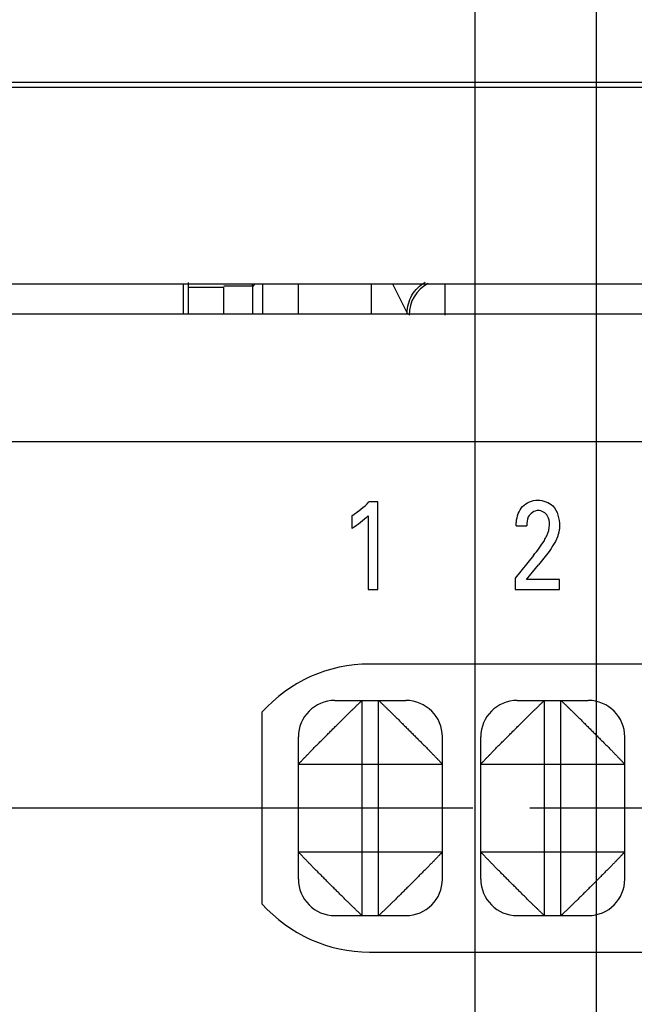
# Model space of a CAD drawing. Header units: inches. Extents: x 0 to 34, y 0 to 22.
# Tile 30 of 59: x 7.567 to 8.241, y 13.891 to 14.971. Entities that reach past the tile are written whole.
import ezdxf

# ---------------------------------------------------------------- set-up
doc = ezdxf.new("R2010")
doc.units = ezdxf.units.IN
doc.header["$LTSCALE"] = 1.87
doc.header["$MEASUREMENT"] = 0
doc.linetypes.add('CENTER', pattern=[0.6, 0.375, -0.075, 0.075, -0.075])
doc.layers.get('0').update_dxf_attribs({"linetype": 'CONTINUOUS'})
for name, color, linetype in [('02___PRT_ALL_AXES', 7, 'CONTINUOUS'), ('ARTWORK', 7, 'CONTINUOUS'), ('DIMENSIONS', 7, 'CONTINUOUS')]:
    doc.layers.add(name, color=color, linetype=linetype)
doc.styles.get("Standard").update_dxf_attribs({"font": 'txt', "width": 0.8})
doc.dimstyles.new('DIMSTYLE_1', dxfattribs={"dimtxt": 0.125, "dimasz": 0.18, "dimexe": 0.125, "dimexo": 0.0625, "dimgap": 0.03125, "dimtad": 0, "dimtih": 1, "dimtoh": 1, "dimlfac": 0.5, "dimzin": 4, "dimdsep": 46, "dimtxsty": 'STANDARD', "dimblk": '_FILLED', "dimblk1": '_FILLED', "dimblk2": '_FILLED', "dimcen": 0.09, "dimadec": 0, "dimazin": 0, "dimtp": 0.01, "dimtm": 0.01, "dimtfac": 1, "dimtofl": 0, "dimtmove": 0, "dimatfit": 3, "dimldrblk": '_FILLED', "dimfxl": 1, "dimtolj": 1, "dimtzin": 4, "dimarcsym": 0})
doc.dimstyles.new('DIMSTYLE_2', dxfattribs={"dimtxt": 0.125, "dimasz": 0.18, "dimexe": 0.125, "dimexo": 0.0625, "dimgap": 0.03125, "dimtad": 0, "dimtih": 1, "dimtoh": 1, "dimlfac": 0.5, "dimzin": 4, "dimdsep": 46, "dimtxsty": 'STANDARD', "dimblk": '_FILLED', "dimblk1": '_FILLED', "dimblk2": '_FILLED', "dimcen": 0.09, "dimadec": 0, "dimazin": 0, "dimtp": 0.001, "dimtm": 0.001, "dimtfac": 1, "dimtofl": 0, "dimtmove": 0, "dimatfit": 3, "dimldrblk": '_FILLED', "dimfxl": 1, "dimtolj": 1, "dimtzin": 4, "dimarcsym": 0})

# ---------------------------------------------------------------- blocks, each defined once
blk = doc.blocks.new('*D19')
at = {"layer": 'DIMENSIONS', "color": 2, "linetype": 'CONTINUOUS'}
for p, q in [((7.8922, 15.4746), (7.8922, 15.6145)), ((8.0667, 15.3109), (7.8922, 15.4746)), ((8.0667, 13.5677), (8.0667, 15.3109))]:
    blk.add_line(p, q, dxfattribs=at)
at = {"layer": 'DIMENSIONS', "color": 2, "linetype": 'CONTINUOUS', "insert": (7.8297, 15.677), "char_height": 0.125, "width": 1.125, "attachment_point": 1, "rotation": 90, "line_spacing_factor": 0.9}
blk.add_mtext('1.60{\\Ftxt.shx;\\W1.000000;\\H0.125000; }[40.7]', dxfattribs=at)
blk = doc.blocks.new('_FILLED')
at = {"color": 0, "linetype": 'BYBLOCK'}
blk.add_solid([(0, 0), (-1, 0.1736), (-1, -0.1736)], dxfattribs=at)
blk = doc.blocks.new('*D20')
at = {"layer": 'DIMENSIONS', "color": 2, "linetype": 'CONTINUOUS'}
for p, q in [((8.4731, 15.4513), (8.4731, 15.6145)), ((8.2518, 15.2836), (8.4731, 15.4513)), ((8.2518, 14.2937), (8.2518, 15.2836))]:
    blk.add_line(p, q, dxfattribs=at)
at = {"layer": 'DIMENSIONS', "color": 2, "linetype": 'CONTINUOUS', "insert": (8.4106, 15.677), "char_height": 0.125, "width": 0.925, "attachment_point": 1, "rotation": 90, "line_spacing_factor": 0.9}
blk.add_mtext('1.69{\\Ftxt.shx;\\W1.000000;\\H0.125000; }[43]', dxfattribs=at)
blk = doc.blocks.new('*D21')
at = {"layer": 'DIMENSIONS', "color": 2, "linetype": 'CONTINUOUS'}
blk.add_line((8.1998, 11.7255), (8.1998, 15.6145), dxfattribs=at)
at = {"layer": 'DIMENSIONS', "color": 2, "linetype": 'CONTINUOUS', "insert": (8.1373, 15.677), "char_height": 0.125, "width": 1.125, "attachment_point": 1, "rotation": 90, "line_spacing_factor": 0.9}
blk.add_mtext('1.67{\\Ftxt.shx;\\W1.000000;\\H0.125000; }[42.3]', dxfattribs=at)
blk = doc.blocks.new('*D22')
at = {"layer": 'DIMENSIONS', "color": 6, "linetype": 'CONTINUOUS'}
blk.add_line((9.5876, 11.3719), (9.5876, 15.6145), dxfattribs=at)
at = {"layer": 'DIMENSIONS', "color": 6, "linetype": 'CONTINUOUS', "insert": (9.5251, 15.677), "char_height": 0.125, "width": 0.925, "attachment_point": 1, "rotation": 90, "line_spacing_factor": 0.9}
blk.add_mtext('2.36{\\Ftxt.shx;\\W1.000000;\\H0.125000; }[60]', dxfattribs=at)
blk = doc.blocks.new('*D23')
at = {"layer": 'DIMENSIONS', "color": 2, "linetype": 'CONTINUOUS'}
blk.add_line((9.8252, 13.8155), (9.8252, 15.6145), dxfattribs=at)
at = {"layer": 'DIMENSIONS', "color": 2, "linetype": 'CONTINUOUS', "insert": (9.7627, 15.677), "char_height": 0.125, "width": 0.925, "attachment_point": 1, "rotation": 90, "line_spacing_factor": 0.9}
blk.add_mtext('2.48{\\Ftxt.shx;\\W1.000000;\\H0.125000; }[63]', dxfattribs=at)
blk = doc.blocks.new('*D24')
at = {"layer": 'DIMENSIONS', "color": 2, "linetype": 'CONTINUOUS'}
blk.add_line((11.6509, 13.5485), (11.6509, 15.6145), dxfattribs=at)
at = {"layer": 'DIMENSIONS', "color": 2, "linetype": 'CONTINUOUS', "insert": (11.5884, 15.677), "char_height": 0.125, "width": 1.125, "attachment_point": 1, "rotation": 90, "line_spacing_factor": 0.9}
blk.add_mtext('3.39{\\Ftxt.shx;\\W1.000000;\\H0.125000; }[86.2]', dxfattribs=at)
blk = doc.blocks.new('*D43')
at = {"layer": 'DIMENSIONS', "color": 2, "linetype": 'CONTINUOUS'}
blk.add_line((8.0641, 14.106), (4.0538, 14.106), dxfattribs=at)
at = {"layer": 'DIMENSIONS', "color": 2, "linetype": 'CONTINUOUS', "insert": (3.9913, 14.1685), "char_height": 0.125, "width": 1.125, "attachment_point": 3, "line_spacing_factor": 0.9}
blk.add_mtext('3.06{\\Ftxt.shx;\\W1.000000;\\H0.125000; }[77.7]', dxfattribs=at)
blk = doc.blocks.new('*D53')
at = {"layer": 'DIMENSIONS', "color": 2, "linetype": 'CONTINUOUS'}
blk.add_line((9.5876, 11.3719), (9.5876, 15.6145), dxfattribs=at)
at = {"layer": 'DIMENSIONS', "color": 2, "linetype": 'CONTINUOUS', "insert": (9.5251, 15.677), "char_height": 0.125, "width": 0.925, "attachment_point": 1, "rotation": 90, "line_spacing_factor": 0.9}
blk.add_mtext('2.36{\\Ftxt.shx;\\W1.000000;\\H0.125000; }[60]', dxfattribs=at)

msp = doc.modelspace()

# ---------------------------------------------------------------- linework, layer by layer
at = {"color": 7, "linetype": 'CONTINUOUS'}
for p, q in [((7.0572, 14.9022), (12.7775, 14.9022)), ((7.8252, 14.681), (7.8227, 14.6785)), ((7.8333, 14.681), (7.8333, 14.648)), ((7.8726, 14.681), (7.8726, 14.648)), ((7.9527, 14.681), (7.9527, 14.648)), ((7.976, 14.681), (7.9921, 14.6488)), ((8.0336, 14.681), (8.0336, 14.6468)), ((7.7909, 14.648), (7.7912, 14.6773)), ((7.8066, 14.6785), (7.7912, 14.6785)), ((7.8227, 14.6785), (7.8066, 14.6785)), ((7.8227, 14.648), (7.8227, 14.6785)), ((7.9128, 14.224), (7.9908, 14.224)), ((7.9428, 13.988), (7.9428, 14.224)), ((7.9608, 13.988), (7.9608, 14.224)), ((8.1128, 14.224), (8.1908, 14.224)), ((8.1428, 13.988), (8.1428, 14.224)), ((8.1608, 13.988), (8.1608, 14.224)), ((7.8728, 14.028), (7.8728, 14.184)), ((8.0308, 14.028), (8.0308, 14.184)), ((8.0728, 14.028), (8.0728, 14.184)), ((8.2308, 14.028), (8.2308, 14.184)), ((7.8728, 14.154), (8.0308, 14.154)), ((8.0728, 14.154), (8.2308, 14.154)), ((7.8728, 14.058), (8.0308, 14.058)), ((8.0728, 14.058), (8.2308, 14.058)), ((7.9128, 13.988), (7.9908, 13.988)), ((8.1128, 13.988), (8.1908, 13.988))]:
    msp.add_line(p, q, dxfattribs=at)
at = {"color": 3, "linetype": 'CONTINUOUS'}
for p, q in [((7.0655, 14.897), (12.7261, 14.897)), ((7.0655, 14.681), (12.7261, 14.681)), ((7.747, 14.648), (7.747, 14.681)), ((6.5885, 14.648), (12.6898, 14.648)), ((6.4485, 14.508), (12.8298, 14.508))]:
    msp.add_line(p, q, dxfattribs=at)
at = {"color": 7, "linetype": 'CONTINUOUS'}
for centre, radius, start, end in [((7.7835, 14.6785), 0.0392, 0.0147, 3.6012), ((8.0336, 14.6467), 0.0394, 118.0345, 179.9743), ((7.9128, 14.184), 0.04, 90, 180), ((7.9908, 14.184), 0.04, 0, 90), ((8.1128, 14.184), 0.04, 90, 180), ((8.1908, 14.184), 0.04, 0, 90), ((7.9128, 14.028), 0.04, 180, 270), ((7.9908, 14.028), 0.04, 270, 360), ((8.1128, 14.028), 0.04, 180, 270), ((8.1908, 14.028), 0.04, 270, 360)]:
    msp.add_arc(centre, radius, start, end, dxfattribs=at)
for points, knots in [([(7.9921, 14.6488), (7.9921, 14.6556), (7.9958, 14.6695), (8.0059, 14.6795), (8.0118, 14.6829)], [0, 0, 0, 0, 0.499981, 1, 1, 1, 1]), ([(7.8728, 14.154), (7.8728, 14.154), (7.8728, 14.154), (7.8728, 14.1541), (7.8729, 14.1542), (7.873, 14.1543), (7.8732, 14.1545), (7.8735, 14.1549), (7.8738, 14.1553), (7.8743, 14.1557), (7.8748, 14.1563), (7.8754, 14.1569), (7.8761, 14.1576), (7.8769, 14.1584), (7.8777, 14.1593), (7.879, 14.1606), (7.8807, 14.1624), (7.883, 14.1647), (7.8854, 14.1673), (7.8877, 14.1696), (7.8895, 14.1715), (7.891, 14.173), (7.8925, 14.1745), (7.8941, 14.1761), (7.8957, 14.1777), (7.8973, 14.1793), (7.899, 14.1809), (7.9012, 14.1831), (7.904, 14.186), (7.9073, 14.1894), (7.9108, 14.1928), (7.9136, 14.1956), (7.9158, 14.1978), (7.9175, 14.1994), (7.9191, 14.201), (7.9207, 14.2026), (7.9222, 14.2042), (7.9237, 14.2057), (7.9252, 14.2072), (7.9271, 14.2091), (7.9294, 14.2113), (7.932, 14.2138), (7.9344, 14.216), (7.9361, 14.2178), (7.9374, 14.219), (7.9383, 14.2199), (7.9391, 14.2206), (7.9398, 14.2213), (7.9405, 14.2219), (7.941, 14.2225), (7.9415, 14.2229), (7.9419, 14.2232), (7.9421, 14.2234), (7.9423, 14.2236), (7.9424, 14.2237), (7.9425, 14.2238), (7.9426, 14.2239), (7.9427, 14.2239), (7.9427, 14.2239), (7.9427, 14.224), (7.9428, 14.224), (7.9428, 14.224), (7.9428, 14.224)], [0, 0, 0, 0, 0.0005, 0.001227, 0.002203, 0.003441, 0.006722, 0.011105, 0.016613, 0.023264, 0.031052, 0.039955, 0.049951, 0.061016, 0.07313, 0.086266, 0.1155, 0.148499, 0.184988, 0.224471, 0.245162, 0.266399, 0.288136, 0.31034, 0.33298, 0.356023, 0.379434, 0.403172, 0.451362, 0.500067, 0.548763, 0.596947, 0.620689, 0.644116, 0.66718, 0.689843, 0.712067, 0.733814, 0.755044, 0.775713, 0.815119, 0.851537, 0.88451, 0.913757, 0.92691, 0.939043, 0.950135, 0.960167, 0.969121, 0.97698, 0.983726, 0.989339, 0.991713, 0.993795, 0.995582, 0.997071, 0.998259, 0.999143, 0.999471, 0.999722, 0.999898, 1, 1, 1, 1]), ([(7.9608, 14.224), (7.9608, 14.224), (7.9608, 14.224), (7.9609, 14.2239), (7.961, 14.2239), (7.9611, 14.2238), (7.9613, 14.2236), (7.9617, 14.2233), (7.9621, 14.2229), (7.9625, 14.2225), (7.9631, 14.2219), (7.9637, 14.2213), (7.9645, 14.2206), (7.9652, 14.2199), (7.9661, 14.219), (7.9674, 14.2178), (7.9692, 14.216), (7.9715, 14.2138), (7.9741, 14.2113), (7.9764, 14.2091), (7.9783, 14.2072), (7.9798, 14.2057), (7.9814, 14.2042), (7.9829, 14.2026), (7.9845, 14.201), (7.9861, 14.1994), (7.9877, 14.1978), (7.9899, 14.1956), (7.9928, 14.1928), (7.9962, 14.1894), (7.9996, 14.186), (8.0024, 14.1831), (8.0046, 14.1809), (8.0062, 14.1793), (8.0079, 14.1777), (8.0094, 14.1761), (8.011, 14.1745), (8.0125, 14.173), (8.014, 14.1715), (8.0159, 14.1696), (8.0181, 14.1673), (8.0206, 14.1647), (8.0229, 14.1624), (8.0246, 14.1606), (8.0258, 14.1593), (8.0267, 14.1584), (8.0274, 14.1576), (8.0281, 14.1569), (8.0287, 14.1563), (8.0293, 14.1557), (8.0297, 14.1552), (8.03, 14.1549), (8.0303, 14.1546), (8.0304, 14.1545), (8.0305, 14.1543), (8.0306, 14.1542), (8.0307, 14.1541), (8.0307, 14.1541), (8.0307, 14.154), (8.0308, 14.154), (8.0308, 14.154), (8.0308, 14.154), (8.0308, 14.154)], [0, 0, 0, 0, 0.0005, 0.001227, 0.002203, 0.003441, 0.006722, 0.011105, 0.016613, 0.023264, 0.031052, 0.039955, 0.049951, 0.061016, 0.07313, 0.086266, 0.1155, 0.148499, 0.184988, 0.224471, 0.245162, 0.266399, 0.288136, 0.31034, 0.33298, 0.356023, 0.379434, 0.403172, 0.451362, 0.500067, 0.548763, 0.596947, 0.620689, 0.644116, 0.66718, 0.689843, 0.712067, 0.733814, 0.755044, 0.775713, 0.815119, 0.851537, 0.88451, 0.913757, 0.92691, 0.939043, 0.950135, 0.960167, 0.969121, 0.97698, 0.983726, 0.989339, 0.991713, 0.993795, 0.995582, 0.997071, 0.998259, 0.999143, 0.999471, 0.999722, 0.999898, 1, 1, 1, 1]), ([(8.0728, 14.154), (8.0728, 14.154), (8.0728, 14.154), (8.0728, 14.154), (8.0728, 14.154), (8.0728, 14.1541), (8.0729, 14.1541), (8.0729, 14.1542), (8.073, 14.1543), (8.0732, 14.1545), (8.0733, 14.1546), (8.0735, 14.1549), (8.0738, 14.1552), (8.0743, 14.1557), (8.0748, 14.1563), (8.0754, 14.1569), (8.0761, 14.1576), (8.0769, 14.1584), (8.0777, 14.1593), (8.079, 14.1606), (8.0807, 14.1624), (8.083, 14.1647), (8.0854, 14.1673), (8.0877, 14.1696), (8.0895, 14.1715), (8.091, 14.173), (8.0925, 14.1745), (8.0941, 14.1761), (8.0957, 14.1777), (8.0973, 14.1793), (8.099, 14.1809), (8.1012, 14.1831), (8.104, 14.186), (8.1073, 14.1894), (8.1108, 14.1928), (8.1136, 14.1956), (8.1158, 14.1978), (8.1175, 14.1994), (8.1191, 14.201), (8.1207, 14.2026), (8.1222, 14.2042), (8.1237, 14.2057), (8.1252, 14.2072), (8.1271, 14.2091), (8.1294, 14.2113), (8.132, 14.2138), (8.1344, 14.216), (8.1362, 14.2178), (8.1374, 14.219), (8.1383, 14.2199), (8.1391, 14.2206), (8.1398, 14.2213), (8.1404, 14.2219), (8.141, 14.2225), (8.1415, 14.2229), (8.1419, 14.2233), (8.1422, 14.2236), (8.1424, 14.2238), (8.1426, 14.2239), (8.1427, 14.2239), (8.1427, 14.224), (8.1428, 14.224), (8.1428, 14.224)], [0, 0, 0, 0, 0.000102, 0.000278, 0.000529, 0.000857, 0.001741, 0.002929, 0.004418, 0.006205, 0.008287, 0.010661, 0.016274, 0.02302, 0.030879, 0.039833, 0.049865, 0.060957, 0.07309, 0.086243, 0.11549, 0.148463, 0.184881, 0.224287, 0.244956, 0.266186, 0.287933, 0.310157, 0.33282, 0.355884, 0.379311, 0.403053, 0.451237, 0.499933, 0.548638, 0.596828, 0.620566, 0.643977, 0.66702, 0.68966, 0.711864, 0.733601, 0.754838, 0.775529, 0.815012, 0.851501, 0.8845, 0.913734, 0.92687, 0.938984, 0.950049, 0.960045, 0.968948, 0.976736, 0.983387, 0.988895, 0.993278, 0.996559, 0.997797, 0.998773, 0.9995, 1, 1, 1, 1]), ([(8.1608, 14.224), (8.1608, 14.224), (8.1608, 14.224), (8.1609, 14.2239), (8.161, 14.2239), (8.1611, 14.2238), (8.1613, 14.2236), (8.1617, 14.2233), (8.1621, 14.2229), (8.1625, 14.2225), (8.1631, 14.2219), (8.1637, 14.2213), (8.1645, 14.2206), (8.1652, 14.2199), (8.1661, 14.219), (8.1674, 14.2178), (8.1692, 14.216), (8.1715, 14.2138), (8.1741, 14.2113), (8.1764, 14.2091), (8.1783, 14.2072), (8.1798, 14.2057), (8.1814, 14.2042), (8.1829, 14.2026), (8.1845, 14.201), (8.1861, 14.1994), (8.1877, 14.1978), (8.1899, 14.1956), (8.1928, 14.1928), (8.1962, 14.1894), (8.1996, 14.186), (8.2024, 14.1831), (8.2046, 14.1809), (8.2062, 14.1793), (8.2079, 14.1777), (8.2094, 14.1761), (8.211, 14.1745), (8.2125, 14.173), (8.214, 14.1715), (8.2159, 14.1696), (8.2181, 14.1673), (8.2206, 14.1647), (8.2229, 14.1624), (8.2246, 14.1606), (8.2258, 14.1593), (8.2267, 14.1584), (8.2274, 14.1576), (8.2281, 14.1569), (8.2287, 14.1563), (8.2293, 14.1557), (8.2297, 14.1552), (8.23, 14.1549), (8.2303, 14.1546), (8.2304, 14.1545), (8.2305, 14.1543), (8.2306, 14.1542), (8.2307, 14.1541), (8.2307, 14.1541), (8.2307, 14.154), (8.2308, 14.154), (8.2308, 14.154), (8.2308, 14.154), (8.2308, 14.154)], [0, 0, 0, 0, 0.0005, 0.001227, 0.002203, 0.003441, 0.006722, 0.011105, 0.016613, 0.023264, 0.031052, 0.039955, 0.049951, 0.061016, 0.07313, 0.086266, 0.1155, 0.148499, 0.184988, 0.224471, 0.245162, 0.266399, 0.288136, 0.31034, 0.33298, 0.356023, 0.379434, 0.403172, 0.451362, 0.500067, 0.548763, 0.596947, 0.620689, 0.644116, 0.66718, 0.689843, 0.712067, 0.733814, 0.755044, 0.775713, 0.815119, 0.851537, 0.88451, 0.913757, 0.92691, 0.939043, 0.950135, 0.960167, 0.969121, 0.97698, 0.983726, 0.989339, 0.991713, 0.993795, 0.995582, 0.997071, 0.998259, 0.999143, 0.999471, 0.999722, 0.999898, 1, 1, 1, 1]), ([(7.9428, 13.988), (7.9428, 13.988), (7.9428, 13.988), (7.9427, 13.988), (7.9427, 13.988), (7.9427, 13.988), (7.9426, 13.9881), (7.9425, 13.9881), (7.9424, 13.9882), (7.9423, 13.9883), (7.9421, 13.9885), (7.9419, 13.9887), (7.9415, 13.989), (7.941, 13.9895), (7.9405, 13.99), (7.9398, 13.9906), (7.9391, 13.9913), (7.9383, 13.9921), (7.9374, 13.9929), (7.9361, 13.9941), (7.9344, 13.9959), (7.932, 13.9981), (7.9294, 14.0006), (7.9271, 14.0029), (7.9252, 14.0047), (7.9237, 14.0062), (7.9222, 14.0077), (7.9207, 14.0093), (7.9191, 14.0109), (7.9175, 14.0125), (7.9158, 14.0141), (7.9136, 14.0164), (7.9108, 14.0191), (7.9073, 14.0225), (7.904, 14.0259), (7.9012, 14.0288), (7.899, 14.031), (7.8973, 14.0327), (7.8957, 14.0343), (7.8941, 14.0358), (7.8925, 14.0374), (7.891, 14.0389), (7.8895, 14.0404), (7.8877, 14.0423), (7.8854, 14.0446), (7.883, 14.0472), (7.8807, 14.0496), (7.879, 14.0513), (7.8777, 14.0526), (7.8769, 14.0535), (7.8761, 14.0543), (7.8754, 14.055), (7.8748, 14.0556), (7.8743, 14.0562), (7.8738, 14.0567), (7.8735, 14.0571), (7.8732, 14.0574), (7.873, 14.0576), (7.8729, 14.0578), (7.8728, 14.0578), (7.8728, 14.0579), (7.8728, 14.0579), (7.8728, 14.058)], [0, 0, 0, 0, 0.000102, 0.000278, 0.000529, 0.000857, 0.001741, 0.002929, 0.004418, 0.006205, 0.008287, 0.010661, 0.016274, 0.02302, 0.030879, 0.039833, 0.049865, 0.060957, 0.07309, 0.086243, 0.11549, 0.148463, 0.184881, 0.224287, 0.244956, 0.266186, 0.287933, 0.310157, 0.33282, 0.355884, 0.379311, 0.403053, 0.451237, 0.499933, 0.548638, 0.596828, 0.620566, 0.643977, 0.66702, 0.68966, 0.711864, 0.733601, 0.754838, 0.775529, 0.815012, 0.851501, 0.8845, 0.913734, 0.92687, 0.938984, 0.950049, 0.960045, 0.968948, 0.976736, 0.983387, 0.988895, 0.993278, 0.996559, 0.997797, 0.998773, 0.9995, 1, 1, 1, 1]), ([(8.0308, 14.058), (8.0308, 14.0579), (8.0308, 14.0579), (8.0307, 14.0578), (8.0307, 14.0578), (8.0306, 14.0576), (8.0304, 14.0574), (8.0301, 14.0571), (8.0297, 14.0567), (8.0293, 14.0562), (8.0287, 14.0556), (8.0281, 14.055), (8.0274, 14.0543), (8.0267, 14.0535), (8.0258, 14.0526), (8.0246, 14.0513), (8.0228, 14.0496), (8.0206, 14.0472), (8.0181, 14.0446), (8.0159, 14.0423), (8.014, 14.0404), (8.0125, 14.0389), (8.011, 14.0374), (8.0094, 14.0358), (8.0078, 14.0343), (8.0062, 14.0327), (8.0046, 14.031), (8.0024, 14.0288), (7.9996, 14.0259), (7.9962, 14.0225), (7.9928, 14.0191), (7.99, 14.0164), (7.9877, 14.0141), (7.9861, 14.0125), (7.9845, 14.0109), (7.9829, 14.0093), (7.9813, 14.0077), (7.9798, 14.0062), (7.9783, 14.0047), (7.9764, 14.0029), (7.9741, 14.0006), (7.9715, 13.9981), (7.9692, 13.9959), (7.9674, 13.9941), (7.9661, 13.9929), (7.9652, 13.9921), (7.9645, 13.9913), (7.9637, 13.9906), (7.9631, 13.99), (7.9625, 13.9895), (7.962, 13.989), (7.9617, 13.9887), (7.9614, 13.9885), (7.9613, 13.9883), (7.9611, 13.9882), (7.961, 13.9881), (7.9609, 13.9881), (7.9609, 13.988), (7.9608, 13.988), (7.9608, 13.988), (7.9608, 13.988), (7.9608, 13.988), (7.9608, 13.988)], [0, 0, 0, 0, 0.0005, 0.001227, 0.002203, 0.003441, 0.006722, 0.011105, 0.016613, 0.023264, 0.031052, 0.039955, 0.049951, 0.061016, 0.07313, 0.086266, 0.1155, 0.148499, 0.184988, 0.224471, 0.245162, 0.266399, 0.288136, 0.31034, 0.33298, 0.356023, 0.379434, 0.403172, 0.451362, 0.500067, 0.548763, 0.596947, 0.620689, 0.644116, 0.66718, 0.689843, 0.712067, 0.733814, 0.755044, 0.775713, 0.815119, 0.851537, 0.88451, 0.913757, 0.92691, 0.939043, 0.950135, 0.960167, 0.969121, 0.97698, 0.983726, 0.989339, 0.991713, 0.993795, 0.995582, 0.997071, 0.998259, 0.999143, 0.999471, 0.999722, 0.999898, 1, 1, 1, 1]), ([(8.1428, 13.988), (8.1428, 13.988), (8.1427, 13.988), (8.1427, 13.988), (8.1426, 13.9881), (8.1424, 13.9882), (8.1422, 13.9884), (8.1419, 13.9887), (8.1415, 13.989), (8.141, 13.9895), (8.1404, 13.99), (8.1398, 13.9906), (8.1391, 13.9913), (8.1383, 13.9921), (8.1374, 13.9929), (8.1362, 13.9942), (8.1344, 13.9959), (8.132, 13.9982), (8.1294, 14.0006), (8.1271, 14.0028), (8.1252, 14.0047), (8.1237, 14.0062), (8.1222, 14.0077), (8.1207, 14.0093), (8.1191, 14.0109), (8.1175, 14.0125), (8.1158, 14.0141), (8.1136, 14.0164), (8.1108, 14.0192), (8.1073, 14.0225), (8.104, 14.0259), (8.1012, 14.0288), (8.099, 14.031), (8.0973, 14.0327), (8.0957, 14.0343), (8.0941, 14.0359), (8.0925, 14.0374), (8.091, 14.0389), (8.0895, 14.0404), (8.0877, 14.0423), (8.0854, 14.0446), (8.083, 14.0472), (8.0807, 14.0496), (8.079, 14.0513), (8.0777, 14.0526), (8.0769, 14.0535), (8.0761, 14.0543), (8.0754, 14.055), (8.0748, 14.0556), (8.0743, 14.0562), (8.0738, 14.0567), (8.0735, 14.0571), (8.0733, 14.0573), (8.0732, 14.0575), (8.073, 14.0576), (8.0729, 14.0577), (8.0729, 14.0578), (8.0728, 14.0579), (8.0728, 14.0579), (8.0728, 14.0579), (8.0728, 14.058), (8.0728, 14.058), (8.0728, 14.058)], [0, 0, 0, 0, 0.0005, 0.001227, 0.002203, 0.003441, 0.006722, 0.011105, 0.016613, 0.023264, 0.031052, 0.039955, 0.049951, 0.061016, 0.07313, 0.086266, 0.1155, 0.148499, 0.184988, 0.224471, 0.245162, 0.266399, 0.288136, 0.31034, 0.33298, 0.356023, 0.379434, 0.403172, 0.451362, 0.500067, 0.548763, 0.596947, 0.620689, 0.644116, 0.66718, 0.689843, 0.712067, 0.733814, 0.755044, 0.775713, 0.815119, 0.851537, 0.88451, 0.913757, 0.92691, 0.939043, 0.950135, 0.960167, 0.969121, 0.97698, 0.983726, 0.989339, 0.991713, 0.993795, 0.995582, 0.997071, 0.998259, 0.999143, 0.999471, 0.999722, 0.999898, 1, 1, 1, 1]), ([(8.2308, 14.058), (8.2308, 14.0579), (8.2308, 14.0579), (8.2307, 14.0578), (8.2307, 14.0578), (8.2306, 14.0576), (8.2304, 14.0574), (8.2301, 14.0571), (8.2297, 14.0567), (8.2293, 14.0562), (8.2287, 14.0556), (8.2281, 14.055), (8.2274, 14.0543), (8.2267, 14.0535), (8.2258, 14.0526), (8.2246, 14.0513), (8.2228, 14.0496), (8.2206, 14.0472), (8.2181, 14.0446), (8.2159, 14.0423), (8.214, 14.0404), (8.2125, 14.0389), (8.211, 14.0374), (8.2094, 14.0358), (8.2078, 14.0343), (8.2062, 14.0327), (8.2046, 14.031), (8.2024, 14.0288), (8.1996, 14.0259), (8.1962, 14.0225), (8.1928, 14.0191), (8.19, 14.0164), (8.1877, 14.0141), (8.1861, 14.0125), (8.1845, 14.0109), (8.1829, 14.0093), (8.1813, 14.0077), (8.1798, 14.0062), (8.1783, 14.0047), (8.1764, 14.0029), (8.1741, 14.0006), (8.1715, 13.9981), (8.1692, 13.9959), (8.1674, 13.9941), (8.1661, 13.9929), (8.1652, 13.9921), (8.1645, 13.9913), (8.1637, 13.9906), (8.1631, 13.99), (8.1625, 13.9895), (8.162, 13.989), (8.1617, 13.9887), (8.1614, 13.9885), (8.1613, 13.9883), (8.1611, 13.9882), (8.161, 13.9881), (8.1609, 13.9881), (8.1609, 13.988), (8.1608, 13.988), (8.1608, 13.988), (8.1608, 13.988), (8.1608, 13.988), (8.1608, 13.988)], [0, 0, 0, 0, 0.0005, 0.001227, 0.002203, 0.003441, 0.006722, 0.011105, 0.016613, 0.023264, 0.031052, 0.039955, 0.049951, 0.061016, 0.07313, 0.086266, 0.1155, 0.148499, 0.184988, 0.224471, 0.245162, 0.266399, 0.288136, 0.31034, 0.33298, 0.356023, 0.379434, 0.403172, 0.451362, 0.500067, 0.548763, 0.596947, 0.620689, 0.644116, 0.66718, 0.689843, 0.712067, 0.733814, 0.755044, 0.775713, 0.815119, 0.851537, 0.88451, 0.913757, 0.92691, 0.939043, 0.950135, 0.960167, 0.969121, 0.97698, 0.983726, 0.989339, 0.991713, 0.993795, 0.995582, 0.997071, 0.998259, 0.999143, 0.999471, 0.999722, 0.999898, 1, 1, 1, 1])]:
    msp.add_open_spline(points, degree=3, knots=knots, dxfattribs=at)
at = {"layer": '02___PRT_ALL_AXES', "color": 7, "linetype": 'CONTINUOUS'}
for p, q in [((7.7518, 14.6826), (7.7518, 14.648)), ((7.7518, 14.6773), (7.7912, 14.6773))]:
    msp.add_line(p, q, dxfattribs=at)
at = {"layer": '02___PRT_ALL_AXES', "color": 3, "linetype": 'CONTINUOUS'}
for p, q in [((8.5528, 14.264), (7.9509, 14.264)), ((7.8329, 14.211), (7.8329, 14.001)), ((7.9509, 13.948), (8.5528, 13.948))]:
    msp.add_line(p, q, dxfattribs=at)
at = {"layer": '02___PRT_ALL_AXES', "color": 7, "linetype": 'CENTER'}
msp.add_line((8.2518, 14.106), (8.1266, 14.106), dxfattribs=at)
at = {"layer": '02___PRT_ALL_AXES', "color": 3, "linetype": 'CONTINUOUS'}
for start, end in [(90, 138.3517), (221.6483, 270)]:
    msp.add_arc((7.9509, 14.106), 0.158, start, end, dxfattribs=at)
at = {"layer": 'ARTWORK', "color": 3, "linetype": 'CONTINUOUS'}
for p, q in [((7.9601, 14.4419), (7.9502, 14.4419)), ((7.9601, 14.3457), (7.9601, 14.4419)), ((7.9316, 14.4267), (7.9316, 14.4128)), ((7.9495, 14.4267), (7.9495, 14.3457)), ((8.1117, 14.4156), (8.1234, 14.4156)), ((8.1307, 14.3831), (8.1106, 14.3583)), ((8.1229, 14.3567), (8.1363, 14.3727)), ((8.1106, 14.3583), (8.1106, 14.3457)), ((8.1594, 14.3567), (8.1229, 14.3567)), ((8.1594, 14.3457), (8.1594, 14.3567)), ((7.9495, 14.3457), (7.9601, 14.3457)), ((8.1106, 14.3457), (8.1594, 14.3457))]:
    msp.add_line(p, q, dxfattribs=at)
for points in [[(8.1188, 14.4368), (8.1229, 14.4412), (8.1294, 14.4437), (8.1355, 14.4437)], [(7.9316, 14.4267), (7.9383, 14.4311), (7.9447, 14.4361), (7.9502, 14.4419)], [(7.9495, 14.4267), (7.9443, 14.4213), (7.9381, 14.4167), (7.9316, 14.4128)], [(8.1307, 14.3831), (8.135, 14.3883), (8.1391, 14.3938), (8.1426, 14.3996)]]:
    msp.add_open_spline(points, degree=3, dxfattribs=at)
for points, knots in [([(8.1355, 14.4437), (8.1413, 14.4437), (8.1558, 14.4386), (8.1592, 14.4233), (8.1592, 14.4156)], [0, 0, 0, 0, 0.431804, 1, 1, 1, 1]), ([(8.1117, 14.4156), (8.1117, 14.4171), (8.112, 14.4245), (8.1147, 14.4323), (8.1188, 14.4368)], [0, 0, 0, 0, 0.190375, 1, 1, 1, 1]), ([(8.1359, 14.4324), (8.1316, 14.4324), (8.1236, 14.4269), (8.1234, 14.4189), (8.1234, 14.4156)], [0, 0, 0, 0, 0.56733, 1, 1, 1, 1]), ([(8.1482, 14.4167), (8.1482, 14.42), (8.1475, 14.4277), (8.1399, 14.4324), (8.1359, 14.4324)], [0, 0, 0, 0, 0.451555, 1, 1, 1, 1]), ([(8.1426, 14.3996), (8.1435, 14.4013), (8.1465, 14.4066), (8.1482, 14.4126), (8.1482, 14.4167)], [0, 0, 0, 0, 0.323271, 1, 1, 1, 1]), ([(8.1592, 14.4156), (8.1592, 14.4141), (8.1591, 14.4055), (8.1544, 14.3976), (8.1506, 14.3916)], [0, 0, 0, 0, 0.173783, 1, 1, 1, 1]), ([(8.1506, 14.3916), (8.1497, 14.3902), (8.145, 14.3838), (8.1403, 14.3775), (8.1363, 14.3727)], [0, 0, 0, 0, 0.208623, 1, 1, 1, 1])]:
    msp.add_open_spline(points, degree=3, knots=knots, dxfattribs=at)

# ---------------------------------------------------------------- dimensions: what is measured, and where the dimension line sits
at = {"layer": 'DIMENSIONS', "color": 2, "linetype": 'CONTINUOUS'}
for feature_location, offset, dtype, origin, dimstyle, picture, middle in [((8.0667, 13.5677), (-0.1746, 2.0468), 0, (4.8653, 13.5052), 'DIMSTYLE_1', '*D19', (7.8922, 16.2395)), ((8.1998, 11.7255), (0, 3.889), 1, (4.8653, 11.663), 'DIMSTYLE_1', '*D21', (8.1998, 16.2395)), ((11.6509, 13.5485), (0, 2.0659), 1, (4.8653, 13.486), 'DIMSTYLE_1', '*D24', (11.6509, 16.2395)), ((8.2518, 14.2937), (0.2214, 1.3208), 0, (4.8653, 14.2312), 'DIMSTYLE_1', '*D20', (8.4731, 16.1395)), ((9.8252, 13.8155), (0, 1.799), 1, (4.8653, 13.753), 'DIMSTYLE_1', '*D23', (9.8252, 16.1395)), ((9.5876, 11.3719), (0, 4.2426), 1, (4.8653, 11.3094), 'DIMSTYLE_2', '*D53', (9.5876, 16.1395)), ((8.0641, 14.106), (-4.0103, 0), 0, (8.1266, 7.9897), 'DIMSTYLE_1', '*D43', (3.4288, 14.106))]:
    dim = msp.add_ordinate_dim(feature_location=feature_location, offset=offset, dtype=dtype, origin=origin, dimstyle=dimstyle, dxfattribs=at)
    dim.commit()
    dim.dimension.update_dxf_attribs({"geometry": picture, "text_midpoint": middle})
at = {"layer": 'DIMENSIONS', "color": 6, "linetype": 'CONTINUOUS'}
dim = msp.add_ordinate_dim(feature_location=(9.5876, 11.3719), offset=(0, 4.2426), dtype=1, origin=(4.8653, 11.3094), dimstyle='DIMSTYLE_1', dxfattribs=at)
dim.commit()
dim.dimension.update_dxf_attribs({"geometry": '*D22', "text_midpoint": (9.5876, 16.1395)})

doc.saveas('drawing.dxf')
